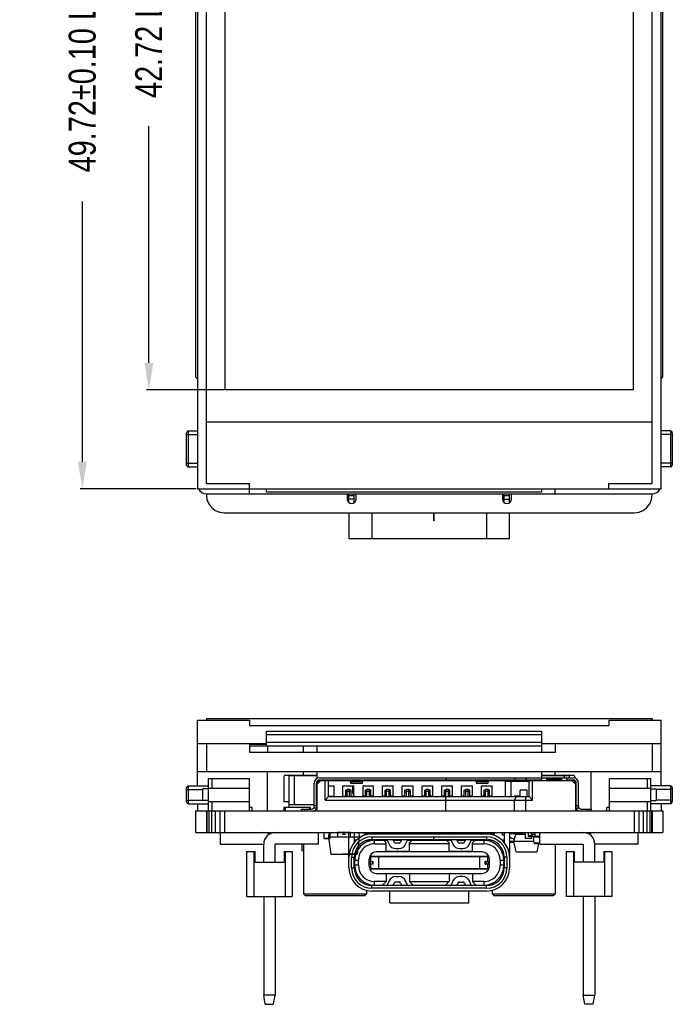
# Model space of a CAD drawing. Header units: inches. Extents: x 26 to 171, y -51 to 59.
# Tile 2 of 50: x 47 to 83, y -51 to 4. Entities that reach past the tile are written whole.
import ezdxf

# ---------------------------------------------------------------- set-up
doc = ezdxf.new("R2010")
doc.units = ezdxf.units.IN
doc.header["$LTSCALE"] = 1.21
doc.header["$MEASUREMENT"] = 0
doc.header["$PDMODE"] = 3
doc.header["$PDSIZE"] = 0.3125
doc.layers.get('0').update_dxf_attribs({"linetype": 'CONTINUOUS'})
doc.layers.get('Defpoints').update_dxf_attribs({"linetype": 'CONTINUOUS'})
doc.layers.add('DIM', color=3, linetype='CONTINUOUS')
doc.styles.get("Standard").update_dxf_attribs({"font": 'txt', "width": 0.8})
doc.dimstyles.get("Standard").update_dxf_attribs({"dimtxt": 0.15625, "dimasz": 0.1875, "dimexe": 0.125, "dimexo": 0.0625, "dimgap": 0.09, "dimtad": 0, "dimtih": 1, "dimtoh": 1, "dimzin": 4, "dimdsep": 46, "dimtxsty": 'Standard', "dimblk": '_FILLED', "dimblk1": '_FILLED', "dimblk2": '_FILLED', "dimcen": 0.09, "dimazin": 1, "dimtp": 0.01, "dimtm": 0.01, "dimtfac": 1, "dimtofl": 0, "dimtmove": 0, "dimatfit": 3, "dimldrblk": '_FILLED', "dimfxl": 1, "dimtolj": 1, "dimtzin": 4, "dimarcsym": 0})

# ---------------------------------------------------------------- blocks, each defined once
blk = doc.blocks.new('_FILLED')
at = {"color": 0, "linetype": 'ByBlock'}
blk.add_solid([(0, 0), (-1, 0.167), (-1, -0.167)], dxfattribs=at)
blk = doc.blocks.new('*D4')
at = {"layer": 'Defpoints', "color": 0}
for p in [(58.028, 26.309), (53.777, -16.411), (58.028, -16.411)]:
    blk.add_point(p, dxfattribs=at)
at = {"layer": 'DIM', "color": 0, "lineweight": -2}
for p, q in [((57.965, 26.309), (53.652, 26.309)), ((53.777, 24.809), (53.777, 11.639)), ((53.777, -14.911), (53.777, -1.741)), ((57.965, -16.411), (53.652, -16.411))]:
    blk.add_line(p, q, dxfattribs=at)
at = {"layer": 'DIM', "color": 0, "lineweight": -2, "xscale": 1.5, "yscale": 1.5, "zscale": 1.5}
for p, rotation in [((53.777, 26.309), 90), ((53.777, -16.411), 270)]:
    blk.add_blockref('_FILLED', p, dxfattribs=dict(at, rotation=rotation))
at = {"layer": 'DIM', "color": 0, "insert": (53.777, 4.949), "char_height": 1.5, "attachment_point": 5, "rotation": 90}
blk.add_mtext('\\A1;42.72 LCD AA', dxfattribs=at)
blk = doc.blocks.new('*D5')
at = {"layer": 'Defpoints', "color": 0}
for p in [(56.478, 27.809), (50.077, -21.911), (56.478, -21.911)]:
    blk.add_point(p, dxfattribs=at)
at = {"layer": 'DIM', "color": 0, "lineweight": -2}
for p, q in [((56.415, 27.809), (49.952, 27.809)), ((50.077, 26.309), (50.077, 11.839)), ((50.077, -20.411), (50.077, -5.941)), ((56.415, -21.911), (49.952, -21.911))]:
    blk.add_line(p, q, dxfattribs=at)
at = {"layer": 'DIM', "color": 0, "lineweight": -2, "xscale": 1.5, "yscale": 1.5, "zscale": 1.5}
for p, rotation in [((50.077, 27.809), 90), ((50.077, -21.911), 270)]:
    blk.add_blockref('_FILLED', p, dxfattribs=dict(at, rotation=rotation))
at = {"layer": 'DIM', "color": 0, "insert": (50.077, 2.949), "char_height": 1.5, "attachment_point": 5, "rotation": 90}
blk.add_mtext('\\A1;49.72%%p0.10 LCD OD', dxfattribs=at)

msp = doc.modelspace()

# ---------------------------------------------------------------- linework, layer by layer
at = {"color": 7, "linetype": 'Continuous'}
for p, q in [((56.478, 27.809), (56.478, -21.911)), ((82.278, -21.911), (82.278, 27.809)), ((56.978, -21.612), (56.978, 27.309)), ((81.778, -21.612), (81.778, 27.309)), ((56.369, 26.759), (56.378, -15.691)), ((58.028, -16.411), (58.028, 26.309)), ((80.728, 26.309), (80.728, -16.411)), ((82.378, -15.691), (82.378, 26.759)), ((56.378, -15.691), (56.478, -15.791)), ((82.278, -15.791), (82.378, -15.691)), ((80.728, -16.411), (58.028, -16.411)), ((56.978, -18.191), (81.778, -18.191)), ((55.878, -20.591), (55.878, -18.791)), ((55.878, -18.891), (56.478, -18.891)), ((55.978, -18.691), (56.478, -18.691)), ((55.978, -20.691), (55.978, -18.691)), ((82.802, -18.691), (82.278, -18.691)), ((82.902, -18.891), (82.278, -18.891)), ((82.802, -18.691), (82.802, -20.691)), ((82.902, -18.791), (82.902, -20.591)), ((55.878, -20.491), (56.478, -20.491)), ((55.978, -20.691), (56.478, -20.691)), ((82.902, -20.491), (82.278, -20.491)), ((82.802, -20.691), (82.278, -20.691)), ((56.978, -21.612), (59.378, -21.612)), ((59.378, -22.191), (59.378, -21.612)), ((79.378, -21.612), (81.778, -21.612)), ((79.378, -21.911), (79.378, -21.612)), ((56.478, -21.911), (82.278, -21.911)), ((56.978, -22.191), (81.778, -22.191)), ((56.978, -22.191), (56.978, -22.241)), ((56.978, -22.241), (57.003, -22.502)), ((60.328, -22.091), (60.328, -21.911)), ((75.628, -22.091), (60.328, -22.091)), ((64.803, -22.191), (64.803, -22.485)), ((64.908, -22.684), (64.908, -22.191)), ((64.908, -22.285), (65.208, -22.285)), ((65.208, -22.677), (65.208, -22.191)), ((65.303, -22.485), (65.303, -22.191)), ((73.453, -22.191), (73.453, -22.485)), ((73.548, -22.677), (73.548, -22.191)), ((73.548, -22.285), (73.848, -22.285)), ((73.848, -22.684), (73.848, -22.191)), ((73.953, -22.485), (73.953, -22.191)), ((75.628, -21.911), (75.628, -22.091)), ((76.378, -22.191), (76.378, -21.911)), ((81.752, -22.502), (81.786, -22.241)), ((81.786, -22.241), (81.786, -22.191)), ((57.003, -22.502), (57.104, -22.745)), ((57.104, -22.745), (57.264, -22.954)), ((57.264, -22.954), (57.473, -23.114)), ((65.208, -22.485), (64.908, -22.485)), ((73.548, -22.485), (73.848, -22.485)), ((81.282, -23.114), (81.491, -22.954)), ((81.491, -22.954), (81.651, -22.745)), ((81.651, -22.745), (81.752, -22.502)), ((57.473, -23.114), (57.717, -23.215)), ((57.717, -23.215), (57.978, -23.25)), ((57.978, -23.25), (80.778, -23.241)), ((64.908, -23.247), (64.908, -24.685)), ((66.188, -23.246), (66.188, -24.685)), ((69.623, -23.245), (69.623, -23.685)), ((69.633, -23.245), (69.633, -23.685)), ((72.568, -23.244), (72.568, -24.685)), ((73.848, -24.685), (73.848, -23.244)), ((80.778, -23.241), (81.039, -23.215)), ((81.039, -23.215), (81.282, -23.114)), ((69.633, -23.685), (69.623, -23.685)), ((73.848, -24.685), (64.908, -24.685)), ((56.478, -38.426), (56.478, -34.776)), ((56.478, -34.776), (59.378, -34.776)), ((56.978, -34.676), (56.978, -34.776)), ((56.978, -34.676), (81.778, -34.676)), ((59.378, -34.776), (59.378, -35.076)), ((79.378, -34.776), (82.278, -34.776)), ((79.378, -34.776), (79.378, -35.076)), ((81.778, -34.676), (81.778, -34.776)), ((82.278, -38.426), (82.278, -34.776)), ((59.378, -35.076), (79.378, -35.076)), ((60.328, -36.226), (60.328, -35.388)), ((60.328, -35.388), (75.628, -35.388)), ((75.628, -35.587), (60.328, -35.587)), ((75.628, -35.388), (75.628, -36.576)), ((56.478, -36.076), (60.328, -36.076)), ((56.978, -36.076), (56.978, -37.626)), ((59.378, -36.076), (59.378, -36.576)), ((60.328, -36.126), (59.378, -36.126)), ((75.628, -36.026), (60.328, -36.026)), ((75.628, -36.076), (82.278, -36.076)), ((76.378, -36.076), (76.378, -36.576)), ((81.778, -36.076), (81.778, -37.626)), ((75.628, -36.226), (59.378, -36.226)), ((76.378, -36.576), (59.378, -36.576)), ((60.378, -36.226), (60.378, -36.576)), ((62.378, -36.576), (62.378, -36.226)), ((63.128, -36.226), (63.128, -36.576)), ((56.478, -37.626), (82.278, -37.626)), ((60.378, -39.826), (60.378, -37.626)), ((62.378, -37.826), (62.378, -37.626)), ((63.128, -37.626), (63.128, -38.02)), ((75.628, -37.626), (75.628, -38.096)), ((76.378, -37.826), (76.378, -37.626)), ((78.378, -39.726), (78.378, -37.626)), ((61.278, -37.926), (61.278, -39.326)), ((61.378, -37.826), (63.128, -37.826)), ((61.58, -37.861), (61.578, -37.876)), ((61.578, -39.626), (61.578, -37.876)), ((63.128, -37.876), (61.578, -37.876)), ((61.586, -37.876), (61.589, -37.857)), ((61.589, -37.857), (61.599, -37.841)), ((61.878, -39.459), (61.878, -37.826)), ((75.628, -37.826), (77.378, -37.826)), ((77.178, -37.876), (75.628, -37.876)), ((76.878, -37.826), (76.878, -37.976)), ((77.178, -37.876), (77.176, -37.865)), ((77.178, -37.976), (77.178, -37.876)), ((61.578, -39.326), (61.278, -39.326)), ((56.369, -39.826), (56.369, -41.026)), ((56.369, -39.826), (82.378, -39.826)), ((56.378, -39.826), (56.378, -41.026)), ((56.978, -39.826), (56.978, -41.026)), ((57.003, -39.826), (57.003, -41.026)), ((57.104, -39.826), (57.104, -41.026)), ((57.264, -39.826), (57.264, -41.026)), ((57.473, -39.826), (57.473, -41.026)), ((57.717, -39.826), (57.717, -41.026)), ((57.978, -39.826), (57.978, -41.026)), ((61.278, -39.626), (61.278, -39.826)), ((62.778, -39.626), (61.278, -39.626)), ((61.378, -39.826), (61.378, -39.626)), ((61.578, -39.459), (62.978, -39.459)), ((80.778, -39.826), (80.778, -41.026)), ((81.039, -39.826), (81.039, -41.026)), ((81.282, -39.826), (81.282, -41.026)), ((81.491, -39.826), (81.491, -41.026)), ((81.651, -39.826), (81.651, -41.026)), ((81.752, -39.826), (81.752, -41.026)), ((81.786, -39.826), (81.786, -41.026)), ((82.378, -39.826), (82.378, -41.026)), ((56.369, -41.026), (82.378, -41.026))]:
    msp.add_line(p, q, dxfattribs=at)
at = {"color": 6, "linetype": 'Continuous'}
for p, q in [((57.078, -38.026), (57.078, -39.826)), ((57.078, -38.026), (59.378, -38.026)), ((57.278, -38.026), (57.278, -38.554)), ((59.378, -39.826), (59.378, -38.026)), ((62.978, -39.676), (62.978, -38.276)), ((63.098, -39.526), (63.098, -38.276)), ((63.098, -38.276), (63.128, -38.276)), ((63.128, -39.676), (63.128, -38.276)), ((63.148, -38.326), (63.348, -38.126)), ((63.168, -38.176), (63.298, -38.176)), ((63.278, -37.976), (77.378, -37.976)), ((63.278, -38.126), (63.278, -38.096)), ((63.278, -38.096), (75.628, -38.096)), ((63.278, -38.126), (77.378, -38.126)), ((63.578, -39.226), (63.578, -38.126)), ((63.778, -39.026), (63.778, -38.126)), ((64.928, -38.13), (64.928, -38.126)), ((64.981, -38.167), (64.928, -38.13)), ((65.674, -38.167), (64.981, -38.167)), ((64.984, -38.188), (65.671, -38.188)), ((64.995, -38.276), (65.66, -38.276)), ((65.728, -38.13), (65.674, -38.167)), ((65.728, -38.13), (65.728, -38.126)), ((70.328, -37.976), (70.328, -38.126)), ((71.928, -38.13), (71.928, -38.126)), ((71.982, -38.167), (71.928, -38.13)), ((72.674, -38.167), (71.982, -38.167)), ((71.984, -38.188), (72.671, -38.188)), ((71.995, -38.276), (72.66, -38.276)), ((72.728, -38.13), (72.674, -38.167)), ((72.728, -38.13), (72.728, -38.126)), ((73.628, -39.026), (73.628, -38.126)), ((73.628, -38.176), (74.928, -38.176)), ((73.828, -38.176), (73.828, -38.126)), ((73.928, -39.026), (73.928, -38.126)), ((74.164, -38.096), (74.164, -37.976)), ((74.174, -38.126), (74.164, -38.096)), ((74.778, -37.976), (74.778, -38.126)), ((74.928, -39.026), (74.928, -38.126)), ((75.128, -39.226), (75.128, -38.126)), ((75.928, -38.006), (76.728, -38.006)), ((75.928, -38.096), (75.928, -38.006)), ((76.728, -38.096), (75.928, -38.096)), ((76.728, -38.006), (76.728, -38.096)), ((77.028, -38.096), (77.028, -37.976)), ((77.028, -38.096), (77.378, -38.096)), ((77.308, -38.126), (77.508, -38.326)), ((77.378, -38.096), (77.378, -38.126)), ((77.478, -37.926), (77.478, -37.995)), ((77.478, -38.166), (77.478, -38.296)), ((77.528, -38.276), (77.558, -38.276)), ((77.528, -39.676), (77.528, -38.276)), ((77.558, -39.526), (77.558, -38.276)), ((77.678, -39.676), (77.678, -38.276)), ((79.402, -38.026), (81.702, -38.026)), ((79.402, -39.826), (79.402, -38.026)), ((81.502, -38.026), (81.502, -38.554)), ((81.702, -39.826), (81.702, -38.026)), ((55.878, -39.326), (55.878, -38.526)), ((55.878, -38.626), (56.778, -38.626)), ((55.978, -39.426), (55.978, -38.426)), ((55.978, -38.426), (57.078, -38.426)), ((56.778, -39.251), (56.778, -38.601)), ((57.078, -38.601), (56.778, -38.601)), ((57.076, -38.554), (59.378, -38.554)), ((63.128, -38.884), (63.148, -38.826)), ((63.148, -38.826), (63.128, -38.826)), ((63.129, -38.376), (63.138, -38.376)), ((63.129, -38.776), (63.138, -38.776)), ((63.138, -38.376), (63.148, -38.378)), ((63.138, -38.776), (63.148, -38.773)), ((63.148, -39.826), (63.148, -38.326)), ((63.778, -38.426), (64.078, -38.426)), ((64.078, -39.026), (64.078, -38.426)), ((64.578, -39.026), (64.578, -38.426)), ((64.578, -38.426), (65.178, -38.426)), ((64.728, -38.666), (64.808, -38.626)), ((64.728, -39.026), (64.728, -38.666)), ((64.808, -38.742), (64.728, -38.772)), ((64.808, -39.026), (64.808, -38.626)), ((64.948, -38.626), (64.808, -38.626)), ((64.948, -38.742), (64.808, -38.742)), ((64.948, -39.026), (64.948, -38.626)), ((65.028, -38.666), (64.948, -38.626)), ((65.028, -38.772), (64.948, -38.742)), ((65.028, -39.026), (65.028, -38.666)), ((65.128, -38.826), (65.128, -38.426)), ((65.178, -39.026), (65.178, -38.426)), ((65.678, -38.426), (65.678, -39.026)), ((65.678, -38.426), (66.278, -38.426)), ((65.828, -38.666), (65.908, -38.626)), ((65.828, -39.026), (65.828, -38.666)), ((65.908, -38.742), (65.828, -38.772)), ((65.908, -39.026), (65.908, -38.626)), ((66.048, -38.626), (65.908, -38.626)), ((66.048, -38.742), (65.908, -38.742)), ((66.048, -39.026), (66.048, -38.626)), ((66.128, -38.666), (66.048, -38.626)), ((66.128, -38.772), (66.048, -38.742)), ((66.128, -39.026), (66.128, -38.666)), ((66.278, -39.026), (66.278, -38.426)), ((66.778, -39.026), (66.778, -38.426)), ((66.778, -38.426), (67.378, -38.426)), ((66.928, -38.666), (67.008, -38.626)), ((66.928, -39.026), (66.928, -38.666)), ((67.008, -38.742), (66.928, -38.772)), ((67.008, -39.026), (67.008, -38.626)), ((67.148, -38.626), (67.008, -38.626)), ((67.148, -38.742), (67.008, -38.742)), ((67.148, -39.026), (67.148, -38.626)), ((67.228, -38.666), (67.148, -38.626)), ((67.228, -38.772), (67.148, -38.742)), ((67.228, -39.026), (67.228, -38.666)), ((67.378, -39.026), (67.378, -38.426)), ((67.878, -39.026), (67.878, -38.426)), ((67.878, -38.426), (68.478, -38.426)), ((68.028, -38.666), (68.108, -38.626)), ((68.028, -39.026), (68.028, -38.666)), ((68.108, -38.742), (68.028, -38.772)), ((68.108, -39.026), (68.108, -38.626)), ((68.248, -38.626), (68.108, -38.626)), ((68.248, -38.742), (68.108, -38.742)), ((68.248, -39.026), (68.248, -38.626)), ((68.328, -38.666), (68.248, -38.626)), ((68.328, -38.772), (68.248, -38.742)), ((68.328, -39.026), (68.328, -38.666)), ((68.478, -39.026), (68.478, -38.426)), ((68.978, -39.026), (68.978, -38.426)), ((68.978, -38.426), (69.578, -38.426)), ((69.128, -38.666), (69.208, -38.626)), ((69.128, -39.026), (69.128, -38.666)), ((69.208, -38.742), (69.128, -38.772)), ((69.208, -39.026), (69.208, -38.626)), ((69.348, -38.626), (69.208, -38.626)), ((69.348, -38.742), (69.208, -38.742)), ((69.348, -39.026), (69.348, -38.626)), ((69.428, -38.666), (69.348, -38.626)), ((69.428, -38.772), (69.348, -38.742)), ((69.428, -39.026), (69.428, -38.666)), ((69.578, -39.026), (69.578, -38.426)), ((70.078, -39.026), (70.078, -38.426)), ((70.078, -38.426), (70.678, -38.426)), ((70.228, -38.666), (70.308, -38.626)), ((70.228, -39.026), (70.228, -38.666)), ((70.308, -38.742), (70.228, -38.772)), ((70.308, -39.026), (70.308, -38.626)), ((70.448, -38.626), (70.308, -38.626)), ((70.448, -38.742), (70.308, -38.742)), ((70.448, -39.026), (70.448, -38.626)), ((70.528, -38.666), (70.448, -38.626)), ((70.528, -38.772), (70.448, -38.742)), ((70.528, -39.026), (70.528, -38.666)), ((70.678, -39.026), (70.678, -38.426)), ((71.178, -39.026), (71.178, -38.426)), ((71.178, -38.426), (71.778, -38.426)), ((71.328, -38.666), (71.408, -38.626)), ((71.328, -39.026), (71.328, -38.666)), ((71.408, -38.742), (71.328, -38.772)), ((71.408, -39.026), (71.408, -38.626)), ((71.548, -38.626), (71.408, -38.626)), ((71.548, -38.742), (71.408, -38.742)), ((71.548, -39.026), (71.548, -38.626)), ((71.628, -38.666), (71.548, -38.626)), ((71.628, -38.772), (71.548, -38.742)), ((71.628, -39.026), (71.628, -38.666)), ((71.778, -39.026), (71.778, -38.426)), ((72.278, -39.026), (72.278, -38.426)), ((72.278, -38.426), (72.878, -38.426)), ((72.428, -38.666), (72.508, -38.626)), ((72.428, -39.026), (72.428, -38.666)), ((72.508, -38.742), (72.428, -38.772)), ((72.508, -39.026), (72.508, -38.626)), ((72.648, -38.626), (72.508, -38.626)), ((72.648, -38.742), (72.508, -38.742)), ((72.648, -39.026), (72.648, -38.626)), ((72.728, -38.666), (72.648, -38.626)), ((72.728, -38.772), (72.648, -38.742)), ((72.728, -39.026), (72.728, -38.666)), ((72.878, -39.026), (72.878, -38.426)), ((74.828, -38.676), (74.428, -38.676)), ((74.428, -39.026), (74.428, -38.676)), ((74.828, -39.026), (74.828, -38.676)), ((77.508, -38.326), (77.508, -39.826)), ((77.508, -38.826), (77.528, -38.826)), ((77.508, -38.826), (77.528, -38.884)), ((79.402, -38.554), (81.704, -38.554)), ((82.802, -38.426), (81.702, -38.426)), ((81.702, -38.601), (82.002, -38.601)), ((82.002, -38.601), (82.002, -39.251)), ((82.902, -38.626), (82.002, -38.626)), ((82.802, -38.426), (82.802, -39.426)), ((82.902, -38.526), (82.902, -39.326)), ((55.878, -39.226), (56.778, -39.226)), ((57.078, -39.251), (56.778, -39.251)), ((57.076, -39.298), (59.378, -39.298)), ((57.278, -39.298), (57.278, -39.826)), ((63.778, -39.026), (63.578, -39.226)), ((63.578, -39.226), (75.128, -39.226)), ((64.078, -39.016), (63.778, -39.016)), ((63.778, -39.026), (74.928, -39.026)), ((64.028, -39.026), (64.028, -39.016)), ((64.728, -39.016), (64.578, -39.016)), ((65.178, -39.016), (65.028, -39.016)), ((65.678, -38.976), (65.828, -38.976)), ((65.828, -39.016), (65.678, -39.016)), ((65.728, -39.016), (65.728, -39.026)), ((66.128, -38.976), (66.278, -38.976)), ((66.278, -39.016), (66.128, -39.016)), ((66.228, -39.016), (66.228, -39.026)), ((66.778, -38.976), (66.928, -38.976)), ((66.917, -39.016), (66.778, -39.016)), ((66.914, -39.026), (66.928, -38.978)), ((67.228, -38.976), (67.378, -38.976)), ((67.228, -38.978), (67.241, -39.026)), ((67.378, -39.016), (67.238, -39.016)), ((67.878, -38.976), (68.028, -38.976)), ((67.928, -39.026), (67.928, -38.976)), ((68.328, -38.976), (68.478, -38.976)), ((68.978, -38.976), (69.128, -38.976)), ((69.128, -38.978), (69.114, -39.026)), ((69.428, -38.976), (69.578, -38.976)), ((69.428, -38.978), (69.441, -39.026)), ((70.078, -38.976), (70.228, -38.976)), ((70.278, -39.026), (70.278, -39.826)), ((70.528, -38.976), (70.678, -38.976)), ((71.178, -38.976), (71.328, -38.976)), ((71.328, -39.016), (71.178, -39.016)), ((71.228, -39.016), (71.228, -39.026)), ((71.628, -38.976), (71.778, -38.976)), ((71.778, -39.016), (71.628, -39.016)), ((71.728, -39.016), (71.728, -39.026)), ((72.278, -38.976), (72.428, -38.976)), ((72.428, -39.016), (72.278, -39.016)), ((72.728, -38.976), (72.878, -38.976)), ((72.878, -39.016), (72.728, -39.016)), ((74.114, -39.226), (74.237, -39.026)), ((74.114, -39.826), (74.114, -39.226)), ((74.128, -38.976), (74.428, -38.976)), ((74.128, -38.976), (74.128, -39.026)), ((74.728, -39.026), (74.728, -39.826)), ((75.128, -39.226), (74.928, -39.026)), ((79.402, -39.298), (81.704, -39.298)), ((81.502, -39.298), (81.502, -39.826)), ((81.702, -39.251), (82.002, -39.251)), ((82.902, -39.226), (82.002, -39.226)), ((55.978, -39.426), (57.078, -39.426)), ((56.478, -39.426), (56.478, -39.826)), ((59.528, -39.626), (59.378, -39.626)), ((59.528, -39.826), (59.528, -39.626)), ((62.278, -39.726), (62.83, -39.716)), ((62.279, -39.826), (62.278, -39.726)), ((62.428, -39.723), (62.429, -39.826)), ((62.778, -39.717), (62.778, -39.626)), ((62.965, -39.626), (62.978, -39.626)), ((62.978, -39.526), (63.098, -39.526)), ((63.128, -39.676), (62.978, -39.676)), ((63.148, -39.426), (63.128, -39.426)), ((77.528, -39.426), (77.508, -39.426)), ((77.678, -39.676), (77.528, -39.676)), ((77.558, -39.526), (77.678, -39.526)), ((77.678, -39.626), (77.69, -39.626)), ((77.825, -39.716), (78.378, -39.726)), ((78.226, -39.826), (78.228, -39.723)), ((78.378, -39.726), (78.376, -39.826)), ((79.402, -39.626), (79.252, -39.626)), ((79.252, -39.826), (79.252, -39.626)), ((82.802, -39.426), (81.702, -39.426)), ((82.278, -39.426), (82.278, -39.826)), ((57.758, -41.666), (57.758, -41.026)), ((63.218, -41.666), (63.218, -41.026)), ((63.513, -41.026), (63.513, -41.351)), ((63.791, -41.026), (63.777, -41.286)), ((63.843, -41.026), (63.843, -41.351)), ((64.277, -41.016), (64.277, -41.276)), ((64.977, -41.016), (64.277, -41.016)), ((64.577, -41.026), (64.577, -41.126)), ((64.677, -41.026), (64.677, -41.126)), ((64.908, -42.996), (64.908, -41.026)), ((64.977, -41.016), (64.977, -41.276)), ((65.208, -41.026), (65.208, -41.572)), ((65.464, -41.026), (65.477, -41.284)), ((65.762, -41.026), (65.762, -41.189)), ((65.968, -41.026), (65.968, -41.096)), ((66.238, -41.096), (66.238, -41.026)), ((66.738, -41.096), (66.738, -41.026)), ((66.768, -41.041), (66.738, -41.041)), ((66.768, -41.026), (66.768, -41.096)), ((67.188, -41.026), (67.188, -41.096)), ((67.188, -41.036), (67.243, -41.036)), ((67.528, -41.051), (67.188, -41.051)), ((67.243, -41.026), (67.243, -41.051)), ((67.528, -41.026), (67.528, -41.096)), ((67.728, -41.026), (67.728, -41.096)), ((67.728, -41.036), (67.777, -41.036)), ((67.923, -41.051), (67.728, -41.051)), ((67.777, -41.026), (67.777, -41.051)), ((67.923, -41.041), (67.923, -41.096)), ((68.028, -41.041), (67.923, -41.041)), ((67.977, -41.026), (67.977, -41.041)), ((67.977, -41.036), (68.028, -41.036)), ((68.028, -41.026), (68.028, -41.096)), ((68.228, -41.026), (68.228, -41.096)), ((68.528, -41.026), (68.528, -41.096)), ((68.728, -41.026), (68.728, -41.096)), ((68.828, -41.041), (68.728, -41.041)), ((68.728, -41.061), (68.828, -41.061)), ((68.777, -41.026), (68.777, -41.041)), ((68.777, -41.036), (68.958, -41.036)), ((68.828, -41.096), (68.828, -41.041)), ((68.951, -41.051), (68.828, -41.051)), ((68.95, -41.056), (68.95, -41.096)), ((68.95, -41.056), (69.028, -41.056)), ((68.981, -41.096), (68.981, -41.026)), ((69.028, -41.026), (69.028, -41.096)), ((69.228, -41.026), (69.228, -41.096)), ((69.228, -41.056), (69.255, -41.056)), ((69.247, -41.036), (69.377, -41.036)), ((69.428, -41.051), (69.254, -41.051)), ((69.255, -41.096), (69.255, -41.056)), ((69.377, -41.026), (69.377, -41.051)), ((69.428, -41.041), (69.428, -41.096)), ((69.528, -41.041), (69.428, -41.041)), ((69.428, -41.061), (69.528, -41.061)), ((69.528, -41.026), (69.528, -41.096)), ((69.728, -41.026), (69.728, -41.096)), ((70.003, -41.026), (70.003, -41.096)), ((70.028, -41.026), (70.028, -41.096)), ((70.228, -41.026), (70.228, -41.096)), ((70.377, -41.026), (70.377, -41.096)), ((70.377, -41.036), (70.421, -41.036)), ((70.42, -41.056), (70.42, -41.096)), ((70.421, -41.027), (70.421, -41.096)), ((70.451, -41.027), (70.451, -41.026)), ((70.528, -41.026), (70.528, -41.096)), ((70.728, -41.026), (70.728, -41.096)), ((70.777, -41.026), (70.777, -41.027)), ((70.977, -41.026), (70.977, -41.027)), ((71.028, -41.026), (71.028, -41.096)), ((71.228, -41.026), (71.228, -41.096)), ((71.523, -41.026), (71.523, -41.027)), ((71.568, -41.026), (71.568, -41.096)), ((71.988, -41.026), (71.988, -41.096)), ((72.018, -41.096), (72.018, -41.026)), ((72.518, -41.096), (72.518, -41.026)), ((72.788, -41.026), (72.788, -41.096)), ((72.992, -41.026), (72.992, -41.189)), ((73.461, -41.176), (73.461, -41.026)), ((73.548, -41.026), (73.548, -41.572)), ((73.848, -41.026), (73.848, -42.996)), ((74.377, -41.051), (73.848, -41.051)), ((74.557, -41.041), (74.377, -41.041)), ((74.377, -41.041), (74.377, -41.106)), ((74.377, -41.061), (74.577, -41.061)), ((74.557, -41.041), (74.557, -41.106)), ((74.577, -41.106), (74.577, -41.061)), ((74.712, -41.026), (74.712, -41.351)), ((74.877, -41.026), (74.877, -41.226)), ((75.042, -41.026), (75.042, -41.351)), ((75.077, -41.026), (75.077, -41.226)), ((75.277, -41.226), (75.277, -41.026)), ((75.538, -41.666), (75.538, -41.026)), ((80.998, -41.666), (80.998, -41.026)), ((63.513, -41.351), (63.843, -41.351)), ((63.593, -41.351), (63.593, -41.361)), ((63.751, -41.361), (63.593, -41.361)), ((63.597, -41.351), (63.597, -41.361)), ((63.747, -41.351), (63.747, -41.361)), ((63.751, -41.351), (63.751, -41.361)), ((63.777, -41.286), (63.893, -42.226)), ((65.477, -41.286), (63.777, -41.286)), ((64.977, -41.276), (64.277, -41.276)), ((64.677, -41.126), (64.577, -41.126)), ((65.233, -41.456), (65.233, -41.543)), ((65.319, -41.456), (65.233, -41.456)), ((65.477, -41.284), (65.362, -42.226)), ((65.778, -41.096), (65.778, -41.184)), ((65.778, -41.096), (72.978, -41.096)), ((65.91, -41.456), (67.045, -41.456)), ((72.568, -41.116), (66.188, -41.116)), ((66.188, -41.266), (66.188, -41.416)), ((66.188, -41.266), (72.568, -41.266)), ((66.188, -41.416), (72.568, -41.416)), ((66.333, -41.656), (66.333, -41.456)), ((66.738, -41.071), (66.768, -41.071)), ((66.978, -41.606), (66.828, -41.456)), ((66.978, -42.101), (66.978, -41.606)), ((67.041, -41.445), (67.144, -41.678)), ((67.188, -41.081), (67.528, -41.081)), ((67.418, -41.556), (67.356, -41.416)), ((67.374, -41.456), (67.831, -41.456)), ((67.728, -41.081), (67.923, -41.081)), ((67.849, -41.416), (67.787, -41.556)), ((67.923, -41.071), (68.028, -41.071)), ((68.061, -41.678), (68.164, -41.445)), ((68.16, -41.456), (70.594, -41.456)), ((68.428, -41.456), (68.278, -41.606)), ((68.278, -42.101), (68.278, -41.606)), ((68.478, -41.071), (68.478, -41.096)), ((68.528, -41.071), (68.478, -41.071)), ((68.528, -41.456), (68.528, -41.416)), ((68.828, -41.071), (68.95, -41.071)), ((68.828, -41.416), (68.828, -41.456)), ((69.255, -41.071), (69.428, -41.071)), ((69.623, -41.266), (69.623, -41.416)), ((69.633, -41.416), (69.633, -41.266)), ((69.928, -41.456), (69.928, -41.416)), ((70.228, -41.416), (70.228, -41.456)), ((70.478, -41.606), (70.328, -41.456)), ((70.478, -42.101), (70.478, -41.606)), ((70.59, -41.445), (70.693, -41.678)), ((70.967, -41.556), (70.905, -41.416)), ((70.923, -41.456), (71.38, -41.456)), ((71.398, -41.416), (71.336, -41.556)), ((71.61, -41.678), (71.713, -41.445)), ((71.709, -41.456), (72.845, -41.456)), ((71.928, -41.456), (71.778, -41.606)), ((71.778, -42.101), (71.778, -41.606)), ((72.423, -41.456), (72.423, -41.656)), ((72.568, -41.266), (72.568, -41.416)), ((72.978, -41.096), (72.978, -41.184)), ((73.523, -41.456), (73.436, -41.456)), ((73.545, -41.176), (73.461, -41.176)), ((73.523, -41.543), (73.523, -41.456)), ((73.848, -41.071), (74.377, -41.071)), ((74.083, -41.531), (73.848, -41.531)), ((73.848, -41.551), (74.088, -41.551)), ((75.199, -41.522), (73.967, -41.522)), ((74.051, -41.372), (74.123, -41.372)), ((74.081, -41.508), (74.204, -41.106)), ((74.081, -41.508), (75.197, -41.508)), ((74.081, -41.522), (74.081, -41.508)), ((74.205, -42.106), (74.081, -41.522)), ((74.204, -41.106), (74.712, -41.106)), ((75.042, -41.351), (74.712, -41.351)), ((74.804, -41.351), (74.804, -41.361)), ((74.962, -41.361), (74.804, -41.361)), ((74.877, -41.226), (75.177, -41.226)), ((74.883, -41.351), (74.883, -41.361)), ((75.017, -41.206), (74.937, -41.206)), ((74.937, -41.206), (74.937, -41.226)), ((74.962, -41.351), (74.962, -41.361)), ((75.017, -41.206), (75.017, -41.226)), ((75.042, -41.106), (75.277, -41.106)), ((75.177, -41.226), (75.538, -41.226)), ((75.177, -41.276), (75.177, -41.226)), ((75.538, -41.276), (75.177, -41.276)), ((75.206, -41.607), (75.177, -41.276)), ((75.538, -41.607), (75.206, -41.607)), ((57.758, -41.666), (60.168, -41.666)), ((59.218, -42.076), (59.218, -44.576)), ((59.218, -42.076), (59.668, -42.076)), ((59.618, -42.076), (59.618, -44.576)), ((59.668, -42.076), (59.668, -42.676)), ((60.168, -42.676), (60.168, -41.666)), ((60.808, -42.676), (60.808, -41.666)), ((63.218, -41.666), (60.808, -41.666)), ((61.308, -42.076), (61.308, -42.676)), ((61.308, -42.076), (61.758, -42.076)), ((61.358, -42.076), (61.358, -44.576)), ((61.758, -42.076), (61.758, -44.576)), ((62.288, -41.666), (62.288, -42.026)), ((62.288, -42.026), (62.378, -42.026)), ((62.378, -41.666), (62.378, -44.426)), ((66.333, -41.656), (66.978, -41.656)), ((72.323, -42.101), (66.433, -42.101)), ((66.978, -42.056), (68.278, -42.056)), ((67.695, -41.616), (67.51, -41.616)), ((67.51, -41.916), (67.695, -41.916)), ((70.478, -41.656), (68.278, -41.656)), ((70.478, -42.056), (71.778, -42.056)), ((71.244, -41.616), (71.059, -41.616)), ((71.059, -41.916), (71.244, -41.916)), ((71.778, -41.656), (72.423, -41.656)), ((74.205, -42.106), (75.358, -42.106)), ((75.226, -41.626), (75.538, -41.626)), ((75.459, -41.626), (75.358, -42.106)), ((75.538, -41.666), (77.948, -41.666)), ((76.378, -41.666), (76.378, -44.426)), ((76.998, -42.076), (77.448, -42.076)), ((76.998, -42.076), (76.998, -44.576)), ((77.398, -42.076), (77.398, -44.576)), ((77.448, -42.076), (77.448, -42.676)), ((77.948, -41.666), (77.948, -42.676)), ((80.998, -41.666), (78.588, -41.666)), ((78.588, -42.676), (78.588, -41.666)), ((79.088, -42.076), (79.538, -42.076)), ((79.088, -42.076), (79.088, -42.676)), ((79.138, -42.076), (79.138, -44.576)), ((79.538, -42.076), (79.538, -44.576)), ((59.668, -42.676), (61.308, -42.676)), ((63.893, -42.226), (63.893, -42.221)), ((63.893, -42.221), (65.362, -42.221)), ((63.893, -42.226), (64.559, -42.226)), ((64.502, -42.221), (64.502, -42.226)), ((64.506, -42.221), (64.506, -42.226)), ((64.544, -42.221), (64.544, -42.226)), ((64.547, -42.221), (64.547, -42.226)), ((64.548, -42.221), (64.548, -42.226)), ((64.558, -42.226), (64.558, -42.221)), ((64.559, -42.221), (64.559, -42.226)), ((64.697, -42.226), (64.559, -42.226)), ((64.561, -42.221), (64.561, -42.226)), ((64.565, -42.226), (64.565, -42.221)), ((64.568, -42.226), (64.568, -42.221)), ((64.574, -42.221), (64.574, -42.226)), ((64.576, -42.221), (64.576, -42.226)), ((64.578, -42.226), (64.578, -42.221)), ((64.58, -42.226), (64.58, -42.221)), ((64.585, -42.221), (64.585, -42.226)), ((64.585, -42.221), (64.585, -42.226)), ((64.587, -42.226), (64.587, -42.221)), ((64.596, -42.226), (64.596, -42.221)), ((64.597, -42.226), (64.597, -42.221)), ((64.6, -42.226), (64.6, -42.221)), ((64.615, -42.226), (64.615, -42.221)), ((64.615, -42.221), (64.615, -42.226)), ((64.622, -42.221), (64.622, -42.226)), ((64.625, -42.226), (64.625, -42.221)), ((64.627, -42.226), (64.627, -42.221)), ((64.628, -42.221), (64.628, -42.226)), ((64.628, -42.226), (64.628, -42.221)), ((64.628, -42.226), (64.628, -42.221)), ((64.63, -42.221), (64.63, -42.226)), ((64.64, -42.221), (64.64, -42.226)), ((64.644, -42.221), (64.644, -42.226)), ((64.649, -42.221), (64.649, -42.226)), ((64.649, -42.226), (64.649, -42.221)), ((64.664, -42.226), (64.664, -42.221)), ((64.668, -42.221), (64.668, -42.226)), ((64.675, -42.226), (64.675, -42.221)), ((64.684, -42.221), (64.684, -42.226)), ((64.693, -42.221), (64.693, -42.226)), ((64.694, -42.221), (64.694, -42.226)), ((64.697, -42.226), (64.697, -42.221)), ((65.362, -42.226), (64.697, -42.226)), ((64.704, -42.226), (64.704, -42.221)), ((64.711, -42.226), (64.711, -42.221)), ((64.748, -42.221), (64.748, -42.226)), ((64.752, -42.221), (64.752, -42.226)), ((65.058, -42.996), (65.058, -42.396)), ((65.058, -42.396), (65.208, -42.396)), ((65.208, -42.996), (65.208, -42.396)), ((65.233, -42.846), (65.233, -42.184)), ((65.233, -42.556), (65.433, -42.556)), ((65.433, -42.846), (65.433, -42.556)), ((66.033, -42.901), (66.033, -42.501)), ((66.033, -42.626), (66.233, -42.626)), ((66.038, -42.776), (66.038, -42.626)), ((66.088, -42.626), (66.088, -42.776)), ((66.094, -42.287), (66.158, -42.351)), ((66.133, -42.626), (66.133, -42.376)), ((72.623, -42.376), (66.133, -42.376)), ((66.158, -42.376), (66.158, -42.351)), ((72.598, -42.351), (66.158, -42.351)), ((66.233, -42.776), (66.233, -42.626)), ((66.262, -42.626), (66.233, -42.626)), ((66.262, -42.776), (66.262, -42.626)), ((66.493, -42.376), (66.493, -42.351)), ((66.528, -42.376), (66.528, -42.37)), ((66.575, -43.026), (66.575, -42.376)), ((66.728, -42.37), (66.728, -42.376)), ((66.763, -42.376), (66.763, -42.351)), ((67.993, -42.376), (67.993, -42.351)), ((68.028, -42.376), (68.028, -42.37)), ((68.228, -42.37), (68.228, -42.376)), ((68.263, -42.376), (68.263, -42.351)), ((68.493, -42.376), (68.493, -42.351)), ((68.528, -42.376), (68.528, -42.37)), ((68.728, -42.37), (68.728, -42.376)), ((68.763, -42.376), (68.763, -42.351)), ((68.993, -42.376), (68.993, -42.351)), ((69.028, -42.363), (69.014, -42.351)), ((69.028, -42.376), (69.028, -42.363)), ((69.228, -42.363), (69.242, -42.351)), ((69.228, -42.363), (69.228, -42.376)), ((69.263, -42.376), (69.263, -42.351)), ((69.493, -42.376), (69.493, -42.351)), ((69.528, -42.363), (69.514, -42.351)), ((69.528, -42.376), (69.528, -42.363)), ((69.728, -42.363), (69.742, -42.351)), ((69.728, -42.363), (69.728, -42.376)), ((69.763, -42.376), (69.763, -42.351)), ((69.993, -42.376), (69.993, -42.351)), ((70.028, -42.376), (70.028, -42.37)), ((70.228, -42.37), (70.228, -42.376)), ((70.263, -42.376), (70.263, -42.351)), ((70.493, -42.376), (70.493, -42.351)), ((70.528, -42.376), (70.528, -42.37)), ((70.728, -42.37), (70.728, -42.376)), ((70.763, -42.376), (70.763, -42.351)), ((71.993, -42.376), (71.993, -42.351)), ((72.028, -42.376), (72.028, -42.37)), ((72.18, -42.376), (72.18, -43.026)), ((72.228, -42.37), (72.228, -42.376)), ((72.263, -42.376), (72.263, -42.351)), ((72.522, -42.626), (72.493, -42.626)), ((72.493, -42.776), (72.493, -42.626)), ((72.522, -42.626), (72.723, -42.626)), ((72.522, -42.626), (72.522, -42.776)), ((72.598, -42.351), (72.661, -42.287)), ((72.598, -42.376), (72.598, -42.351)), ((72.623, -42.376), (72.623, -42.626)), ((72.667, -42.776), (72.667, -42.626)), ((72.717, -42.626), (72.717, -42.776)), ((72.723, -42.901), (72.723, -42.501)), ((73.323, -42.556), (73.523, -42.556)), ((73.323, -42.556), (73.323, -42.846)), ((73.523, -42.846), (73.523, -42.184)), ((73.698, -42.396), (73.548, -42.396)), ((73.548, -42.396), (73.548, -42.996)), ((73.698, -42.396), (73.698, -42.996)), ((79.088, -42.676), (77.448, -42.676)), ((65.058, -42.996), (65.208, -42.996)), ((65.433, -42.846), (65.233, -42.846)), ((66.262, -42.776), (66.033, -42.776)), ((66.158, -43.051), (66.094, -43.114)), ((66.133, -43.026), (66.133, -42.776)), ((66.133, -43.026), (72.623, -43.026)), ((66.158, -43.051), (66.158, -43.026)), ((66.158, -43.051), (72.598, -43.051)), ((66.493, -43.026), (66.493, -43.051)), ((66.528, -43.031), (66.528, -43.026)), ((66.728, -43.026), (66.728, -43.031)), ((66.763, -43.051), (66.763, -43.026)), ((67.993, -43.051), (67.993, -43.026)), ((68.028, -43.031), (68.028, -43.026)), ((68.228, -43.026), (68.228, -43.031)), ((68.263, -43.026), (68.263, -43.051)), ((68.493, -43.051), (68.493, -43.026)), ((68.528, -43.031), (68.528, -43.026)), ((68.728, -43.026), (68.728, -43.031)), ((68.763, -43.051), (68.763, -43.026)), ((68.993, -43.026), (68.993, -43.051)), ((69.014, -43.051), (69.028, -43.039)), ((69.028, -43.039), (69.028, -43.026)), ((69.228, -43.026), (69.228, -43.039)), ((69.242, -43.051), (69.228, -43.039)), ((69.263, -43.051), (69.263, -43.026)), ((69.493, -43.051), (69.493, -43.026)), ((69.514, -43.051), (69.528, -43.039)), ((69.528, -43.039), (69.528, -43.026)), ((69.728, -43.026), (69.728, -43.039)), ((69.742, -43.051), (69.728, -43.039)), ((69.763, -43.026), (69.763, -43.051)), ((69.993, -43.051), (69.993, -43.026)), ((70.028, -43.031), (70.028, -43.026)), ((70.228, -43.026), (70.228, -43.031)), ((70.263, -43.051), (70.263, -43.026)), ((70.493, -43.026), (70.493, -43.051)), ((70.528, -43.031), (70.528, -43.026)), ((70.728, -43.026), (70.728, -43.031)), ((70.763, -43.051), (70.763, -43.026)), ((71.993, -43.051), (71.993, -43.026)), ((72.028, -43.031), (72.028, -43.026)), ((72.228, -43.026), (72.228, -43.031)), ((72.263, -43.026), (72.263, -43.051)), ((72.493, -42.776), (72.522, -42.776)), ((72.723, -42.776), (72.522, -42.776)), ((72.598, -43.051), (72.598, -43.026)), ((72.598, -43.051), (72.661, -43.114)), ((72.623, -42.776), (72.623, -43.026)), ((73.523, -42.846), (73.323, -42.846)), ((73.698, -42.996), (73.548, -42.996)), ((66.333, -43.946), (66.333, -43.746)), ((66.978, -43.746), (66.333, -43.746)), ((66.433, -43.301), (72.323, -43.301)), ((66.778, -43.946), (66.978, -43.746)), ((66.978, -43.301), (66.978, -43.746)), ((67.144, -43.713), (67.041, -43.946)), ((67.51, -43.476), (67.695, -43.476)), ((67.695, -43.776), (67.51, -43.776)), ((68.164, -43.946), (68.061, -43.713)), ((68.278, -43.301), (68.278, -43.746)), ((68.278, -43.746), (70.478, -43.746)), ((68.278, -43.746), (68.478, -43.946)), ((70.278, -43.946), (70.478, -43.746)), ((70.478, -43.301), (70.478, -43.746)), ((70.695, -43.713), (70.592, -43.946)), ((71.246, -43.476), (71.061, -43.476)), ((71.061, -43.776), (71.246, -43.776)), ((71.715, -43.946), (71.612, -43.713)), ((71.778, -43.301), (71.778, -43.746)), ((72.423, -43.746), (71.778, -43.746)), ((71.778, -43.746), (71.978, -43.946)), ((72.423, -43.746), (72.423, -43.946)), ((65.878, -43.843), (65.878, -43.921)), ((65.878, -44.233), (65.878, -44.426)), ((66.188, -44.126), (66.188, -43.976)), ((72.568, -43.976), (66.188, -43.976)), ((72.568, -44.126), (66.188, -44.126)), ((72.568, -44.276), (66.188, -44.276)), ((66.333, -43.946), (67.041, -43.946)), ((66.378, -43.976), (66.378, -43.946)), ((66.678, -43.946), (66.678, -43.976)), ((67.178, -44.926), (67.178, -44.276)), ((67.356, -43.976), (67.418, -43.835)), ((67.369, -43.946), (67.836, -43.946)), ((67.78, -43.946), (67.806, -43.976)), ((67.787, -43.835), (67.849, -43.976)), ((68.164, -43.946), (70.592, -43.946)), ((68.168, -43.946), (68.168, -43.95)), ((70.588, -43.952), (70.588, -43.946)), ((70.907, -43.976), (70.969, -43.835)), ((70.92, -43.946), (71.387, -43.946)), ((70.95, -43.976), (70.975, -43.946)), ((71.338, -43.835), (71.4, -43.976)), ((71.578, -44.926), (71.578, -44.276)), ((71.715, -43.946), (72.423, -43.946)), ((72.078, -43.976), (72.078, -43.946)), ((72.378, -43.946), (72.378, -43.976)), ((72.568, -44.126), (72.568, -43.976)), ((72.878, -43.843), (72.878, -43.921)), ((72.878, -44.233), (72.878, -44.426)), ((59.218, -44.576), (61.758, -44.576)), ((60.168, -44.576), (60.168, -50.076)), ((60.808, -44.576), (60.808, -50.076)), ((62.478, -44.526), (62.378, -44.426)), ((62.378, -44.426), (65.878, -44.426)), ((62.478, -44.526), (65.778, -44.526)), ((65.778, -44.526), (65.878, -44.426)), ((72.878, -44.426), (76.378, -44.426)), ((72.978, -44.526), (72.878, -44.426)), ((72.978, -44.526), (76.278, -44.526)), ((76.278, -44.526), (76.378, -44.426)), ((79.538, -44.576), (76.998, -44.576)), ((77.948, -44.576), (77.948, -50.076)), ((78.588, -44.576), (78.588, -50.076)), ((67.178, -44.926), (71.578, -44.926)), ((60.256, -50.576), (60.168, -50.076)), ((60.808, -50.076), (60.168, -50.076)), ((60.719, -50.576), (60.808, -50.076)), ((77.948, -50.076), (78.588, -50.076)), ((78.036, -50.576), (77.948, -50.076)), ((78.499, -50.576), (78.588, -50.076)), ((60.256, -50.576), (60.719, -50.576)), ((78.499, -50.576), (78.036, -50.576))]:
    msp.add_line(p, q, dxfattribs=at)
at = {"color": 7, "linetype": 'Continuous'}
for centre, radius, start, end in [((55.978, -18.791), 0.1, 90.0002, 180.0002), ((82.802, -18.791), 0.1, 0.0002, 90.0002), ((55.978, -20.591), 0.1, 180.0002, 270.0002), ((82.802, -20.591), 0.1, 270.0002, 0.0002), ((56.978, -21.691), 0.5, 206.4204, 270), ((81.778, -21.691), 0.5, 270, 333.5796), ((65.053, -22.485), 0.25, 180, 0), ((73.703, -22.485), 0.25, 180, 0), ((61.378, -37.926), 0.1, 90, 180), ((61.628, -37.876), 0.05, 90, 163.4112), ((61.633, -37.87), 0.0439, 90.7457, 96.7938), ((77.128, -37.876), 0.05, 12.1873, 90), ((77.378, -37.926), 0.1, 0, 90)]:
    msp.add_arc(centre, radius, start, end, dxfattribs=at)
at = {"color": 6, "linetype": 'Continuous'}
for centre, radius, start, end in [((63.278, -38.276), 0.3, 90, 180), ((63.278, -38.276), 0.18, 90, 180), ((63.278, -38.276), 0.15, 90, 180), ((77.378, -38.276), 0.3, 0, 90), ((77.378, -38.276), 0.18, 0, 90), ((77.378, -38.276), 0.15, 0, 90), ((55.978, -38.526), 0.1, 90, 180), ((65.278, -38.826), 0.15, 180, 228.1897), ((82.802, -38.526), 0.1, 0, 90), ((55.978, -39.326), 0.1, 180, 270), ((82.802, -39.326), 0.1, 270, 0), ((62.828, -39.566), 0.15, 271, 0), ((62.828, -39.566), 0.3, 299.6013, 338.3761), ((77.828, -39.566), 0.3, 201.6215, 240.405), ((77.828, -39.566), 0.15, 180, 269), ((60.808, -41.666), 0.64, 90, 180), ((60.168, -41.666), 0.64, 59.6444, 90), ((68.981, -41.056), 0.0305, 90, 180), ((69.225, -41.056), 0.0305, 360, 84.3904), ((70.451, -41.056), 0.0305, 167.4059, 180), ((70.451, -41.056), 0.0305, 90, 103.9626), ((74.557, -41.061), 0.02, 0, 90), ((77.948, -41.666), 0.64, 0, 90), ((78.588, -41.666), 0.64, 90, 120.3556), ((66.188, -42.396), 1.28, 90, 180), ((66.188, -42.396), 1.13, 90, 180), ((66.188, -42.396), 0.98, 90, 180), ((66.333, -42.556), 1.1, 90, 180), ((66.995, -41.466), 0.05, 23.9625, 90), ((67.51, -41.516), 0.1, 203.9625, 270), ((67.695, -41.516), 0.1, 270, 336.0375), ((68.21, -41.466), 0.05, 90, 156.0375), ((70.544, -41.466), 0.05, 23.9625, 90), ((71.059, -41.516), 0.1, 203.9625, 270), ((71.244, -41.516), 0.1, 270, 336.0375), ((71.759, -41.466), 0.05, 103.2053, 156.0375), ((72.423, -42.556), 1.1, 0, 90), ((72.568, -42.396), 1.28, 0, 90), ((72.568, -42.396), 1.13, 0, 90), ((72.568, -42.396), 0.98, 0, 90), ((73.545, -41.505), 0.33, 89.5918, 90.0047), ((75.226, -41.606), 0.02, 184.8991, 270), ((66.333, -42.556), 0.9, 89.9999, 180), ((66.433, -42.501), 0.4, 90, 180), ((67.51, -41.516), 0.4, 203.9625, 270), ((67.695, -41.516), 0.4, 270, 336.0375), ((71.059, -41.516), 0.4, 203.9625, 270), ((71.244, -41.516), 0.4, 270, 336.0375), ((72.323, -42.501), 0.4, 0, 90), ((72.423, -42.556), 0.9, 360, 90), ((66.188, -42.996), 1.28, 180, 270), ((66.188, -42.996), 1.13, 180, 270), ((66.188, -42.996), 0.98, 180, 270), ((66.333, -42.846), 1.1, 180, 270), ((66.333, -42.846), 0.9, 180, 270), ((66.433, -42.901), 0.4, 180, 270), ((72.323, -42.901), 0.4, 270, 360), ((72.423, -42.846), 1.1, 270, 0), ((72.423, -42.846), 0.9, 269.9999, 0), ((72.568, -42.996), 1.28, 270, 0), ((72.568, -42.996), 1.13, 270, 0), ((72.568, -42.996), 0.98, 270, 0), ((67.51, -43.876), 0.4, 90, 156.0375), ((67.51, -43.876), 0.1, 90, 156.0375), ((67.695, -43.876), 0.4, 23.9625, 90), ((67.695, -43.876), 0.1, 23.9625, 90), ((71.061, -43.876), 0.4, 90, 156.0375), ((71.061, -43.876), 0.1, 90, 156.0375), ((71.246, -43.876), 0.4, 23.9625, 90), ((71.246, -43.876), 0.1, 23.9625, 90), ((66.995, -43.926), 0.05, 270, 336.0375), ((68.21, -43.926), 0.05, 203.9625, 270), ((68.268, -43.826), 0.15, 233.4852, 270.0023), ((70.487, -43.826), 0.15, 269.9753, 306.5137), ((70.546, -43.926), 0.05, 270, 336.0375), ((71.761, -43.926), 0.05, 203.9625, 270)]:
    msp.add_arc(centre, radius, start, end, dxfattribs=at)
for centre, major_axis, ratio, start_param, end_param in [((64.981, -38.316), (0, 0.15), 0.035704, -0.546239, -0.023924), ((64.995, -37.676), (-0.001, 0.6), 0.035704, -3.687831, -3.141623), ((65.66, -37.676), (0.001, 0.6), 0.035704, -3.141562, -2.595354), ((65.674, -38.316), (0, 0.15), 0.035704, 0.023924, 0.546239), ((71.982, -38.316), (0, 0.15), 0.035727, -0.546239, -0.023924), ((71.995, -37.676), (-0.001, 0.6), 0.035727, -3.687831, -3.141623), ((72.66, -37.676), (0.001, 0.6), 0.035727, -3.141562, -2.595354), ((72.674, -38.316), (0, 0.15), 0.035727, 0.023924, 0.546239), ((75.778, -38.096), (0.15, 0), 1, -3.141593, -2.940235), ((75.778, -38.006), (0.15, 0), 1, 0, 0.201358), ((75.778, -38.096), (0.15, 0), 1, -0.201358, 0), ((76.878, -38.006), (0.15, 0), 1, 2.940235, 3.141593), ((76.878, -38.096), (0.15, 0), 1, -3.141593, -2.940235), ((76.878, -38.096), (0.15, 0), 1, -0.201358, 0), ((63.248, -39.526), (0, 0.15), 1, -4.712389, -4.068888), ((77.408, -39.526), (0, 0.15), 1, -2.214297, -1.570796), ((68.01, -42.781), (0, 0.27), 0.175, -3.141593, -2.762185), ((68.245, -42.781), (0, 0.27), 0.175, -3.521, -3.141593), ((70.51, -42.781), (0, 0.27), 0.175, -3.141593, -2.762185), ((70.745, -42.781), (0, 0.27), 0.175, -3.521, -3.141593)]:
    msp.add_ellipse(centre, major_axis=major_axis, ratio=ratio, start_param=start_param, end_param=end_param, dxfattribs=at)
at = {"color": 7, "linetype": 'Continuous'}
for points, knots in [([(61.599, -37.841), (61.603, -37.837), (61.612, -37.83), (61.623, -37.827), (61.628, -37.826)], [0, 0, 0, 0, 0.51907, 1, 1, 1, 1]), ([(76.917, -37.876), (76.917, -37.87), (76.917, -37.858), (76.914, -37.844), (76.91, -37.834), (76.907, -37.829), (76.903, -37.826), (76.9, -37.826)], [0, 0, 0, 0, 0.328863, 0.639678, 0.766371, 0.867538, 1, 1, 1, 1])]:
    msp.add_open_spline(points, degree=3, knots=knots, dxfattribs=at)
at = {"color": 6, "linetype": 'Continuous'}
for points, knots in [([(62.728, -39.626), (62.728, -39.633), (62.724, -39.652), (62.705, -39.688), (62.687, -39.712), (62.681, -39.719)], [0, 0, 0, 0, 0.429123, 0.834512, 1, 1, 1, 1]), ([(66.528, -42.37), (66.526, -42.367), (66.524, -42.362), (66.519, -42.355), (66.513, -42.351), (66.51, -42.351)], [0, 0, 0, 0, 0.347711, 0.623552, 1, 1, 1, 1]), ([(66.728, -42.37), (66.729, -42.367), (66.731, -42.362), (66.736, -42.355), (66.742, -42.351), (66.745, -42.351)], [0, 0, 0, 0, 0.347757, 0.623556, 1, 1, 1, 1]), ([(68.028, -42.37), (68.026, -42.367), (68.024, -42.362), (68.019, -42.355), (68.013, -42.351), (68.01, -42.351)], [0, 0, 0, 0, 0.347787, 0.623569, 1, 1, 1, 1]), ([(68.245, -42.351), (68.242, -42.351), (68.236, -42.355), (68.231, -42.362), (68.229, -42.367), (68.228, -42.37)], [0, 0, 0, 0, 0.376431, 0.652213, 1, 1, 1, 1]), ([(68.528, -42.37), (68.526, -42.367), (68.524, -42.362), (68.519, -42.355), (68.513, -42.351), (68.51, -42.351)], [0, 0, 0, 0, 0.347712, 0.623552, 1, 1, 1, 1]), ([(68.728, -42.37), (68.729, -42.367), (68.731, -42.362), (68.736, -42.355), (68.742, -42.351), (68.745, -42.351)], [0, 0, 0, 0, 0.347757, 0.623556, 1, 1, 1, 1]), ([(70.028, -42.37), (70.026, -42.367), (70.024, -42.362), (70.019, -42.355), (70.013, -42.351), (70.01, -42.351)], [0, 0, 0, 0, 0.347712, 0.623552, 1, 1, 1, 1]), ([(70.228, -42.37), (70.229, -42.367), (70.231, -42.362), (70.236, -42.355), (70.242, -42.351), (70.245, -42.351)], [0, 0, 0, 0, 0.347757, 0.623556, 1, 1, 1, 1]), ([(70.528, -42.37), (70.526, -42.367), (70.524, -42.362), (70.519, -42.355), (70.513, -42.351), (70.51, -42.351)], [0, 0, 0, 0, 0.347787, 0.623569, 1, 1, 1, 1]), ([(70.745, -42.351), (70.742, -42.351), (70.736, -42.355), (70.731, -42.362), (70.729, -42.367), (70.728, -42.37)], [0, 0, 0, 0, 0.376431, 0.652213, 1, 1, 1, 1]), ([(72.028, -42.37), (72.026, -42.367), (72.024, -42.362), (72.019, -42.355), (72.013, -42.351), (72.01, -42.351)], [0, 0, 0, 0, 0.347712, 0.623552, 1, 1, 1, 1]), ([(72.228, -42.37), (72.229, -42.367), (72.231, -42.362), (72.236, -42.355), (72.242, -42.351), (72.245, -42.351)], [0, 0, 0, 0, 0.347756, 0.623556, 1, 1, 1, 1]), ([(66.528, -43.031), (66.526, -43.034), (66.524, -43.039), (66.519, -43.047), (66.513, -43.051), (66.51, -43.051)], [0, 0, 0, 0, 0.347798, 0.623575, 1, 1, 1, 1]), ([(66.728, -43.031), (66.729, -43.034), (66.731, -43.039), (66.736, -43.047), (66.742, -43.051), (66.745, -43.051)], [0, 0, 0, 0, 0.347754, 0.623571, 1, 1, 1, 1]), ([(68.51, -43.051), (68.513, -43.051), (68.519, -43.047), (68.524, -43.039), (68.526, -43.034), (68.528, -43.031)], [0, 0, 0, 0, 0.376436, 0.652267, 1, 1, 1, 1]), ([(68.745, -43.051), (68.742, -43.051), (68.736, -43.047), (68.731, -43.039), (68.729, -43.034), (68.728, -43.031)], [0, 0, 0, 0, 0.376431, 0.652221, 1, 1, 1, 1]), ([(70.01, -43.051), (70.013, -43.051), (70.019, -43.047), (70.024, -43.039), (70.026, -43.034), (70.028, -43.031)], [0, 0, 0, 0, 0.376436, 0.652267, 1, 1, 1, 1]), ([(70.245, -43.051), (70.242, -43.051), (70.236, -43.047), (70.231, -43.039), (70.229, -43.034), (70.228, -43.031)], [0, 0, 0, 0, 0.376431, 0.652221, 1, 1, 1, 1]), ([(72.028, -43.031), (72.026, -43.034), (72.024, -43.039), (72.019, -43.047), (72.013, -43.051), (72.01, -43.051)], [0, 0, 0, 0, 0.347798, 0.623575, 1, 1, 1, 1]), ([(72.228, -43.031), (72.229, -43.034), (72.231, -43.039), (72.236, -43.047), (72.242, -43.051), (72.245, -43.051)], [0, 0, 0, 0, 0.347754, 0.623571, 1, 1, 1, 1])]:
    msp.add_open_spline(points, degree=3, knots=knots, dxfattribs=at)
for points in [[(74.051, -41.372), (73.935, -41.364), (73.887, -41.297), (73.847, -41.224)], [(73.847, -41.489), (73.876, -41.509), (73.914, -41.522), (73.967, -41.522)]]:
    msp.add_open_spline(points, degree=3, dxfattribs=at)

# ---------------------------------------------------------------- dimensions: what is measured, and where the dimension line sits
at = {"layer": 'DIM'}
for base, p1, p2, override, picture, middle in [((50.077, -21.911), (56.478, 27.809), (56.478, -21.911), {"dimtxt": 1.5, "dimasz": 1.5, "dimtih": 0, "dimtoh": 0, "dimzin": 0, "dimpost": ' LCD OD', "dimblk": '_FILLED', "dimcen": 0.198, "dimadec": 0, "dimazin": 0, "dimtol": 1, "dimtp": 0.1, "dimtm": 0.1, "dimtzin": 0}, '*D5', (50.077, 2.949)), ((53.777, -16.411), (58.028, 26.309), (58.028, -16.411), {"dimtxt": 1.5, "dimasz": 1.5, "dimtih": 0, "dimtoh": 0, "dimzin": 0, "dimpost": ' LCD AA', "dimblk": '_FILLED', "dimcen": 0.198, "dimadec": 0, "dimazin": 0, "dimtp": 0, "dimtm": 0, "dimtdec": 4, "dimtzin": 0}, '*D4', (53.777, 4.949))]:
    dim = msp.add_linear_dim(base=base, p1=p1, p2=p2, angle=90, dimstyle='Standard', override=override, dxfattribs=at)
    dim.commit()
    dim.dimension.update_dxf_attribs({"geometry": picture, "text_midpoint": middle})

doc.saveas('drawing.dxf')
